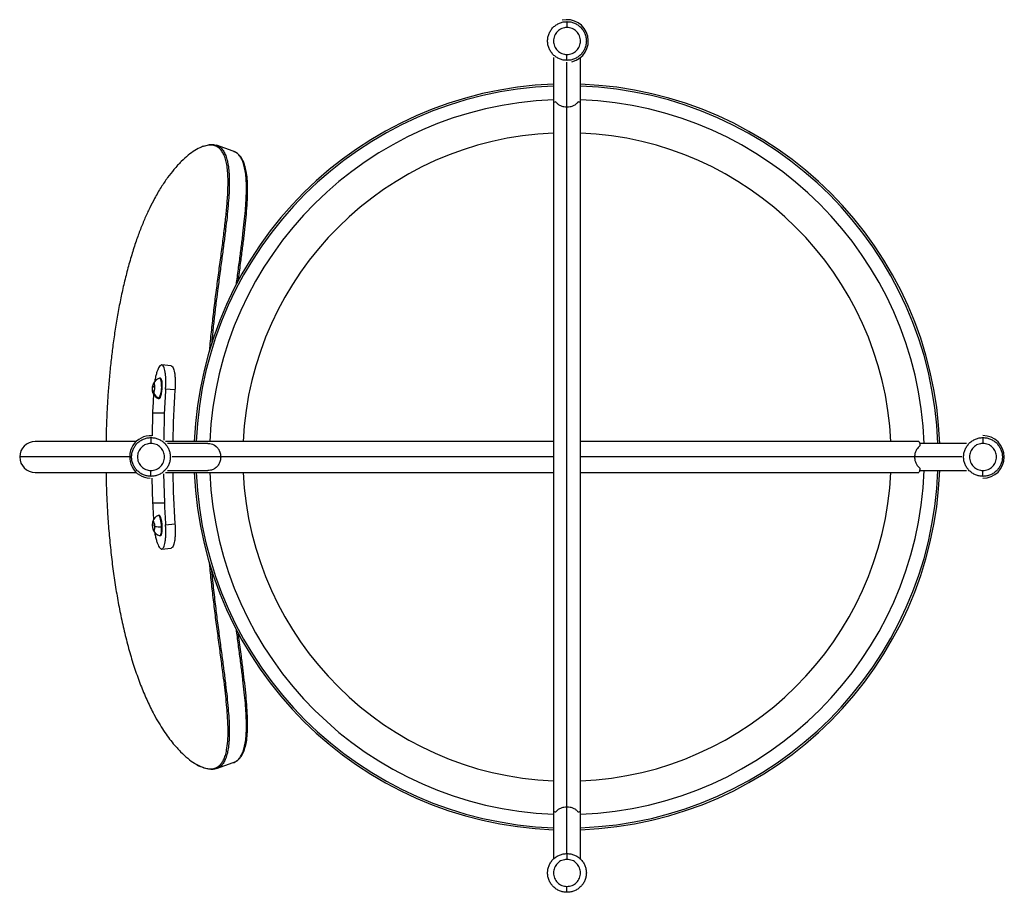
# Paper-space layout '_Bottom' of a CAD drawing. Header units: millimetres. Extents: x -282 to 226, y -225 to 226.
import ezdxf

# ---------------------------------------------------------------- set-up
doc = ezdxf.new("R2010")
doc.units = ezdxf.units.MM

psp = doc.layouts.new('_Bottom')

# ---------------------------------------------------------------- linework, layer by layer
at = {"color": 7, "linetype": 'Continuous', "lineweight": 25}
for p, q in [((-7, 206.2), (-7, -207.56)), ((0, -204.68), (0, 203.68)), ((7, -207.56), (7, 206.2)), ((-187.71, 160.43), (-188.19, 160.22)), ((-204.26, 47.02), (-209.17, 47.51)), ((-213.84, 33.99), (-213.82, 36.23)), ((-213.82, 36.23), (-213.31, 37.82)), ((-212.83, 36.15), (-213.82, 36.23)), ((-213.31, 37.82), (-212.82, 37.18)), ((-212.82, 37.18), (-212.84, 34.95)), ((-209.76, 40.59), (-210.12, 40.62)), ((-208.82, 36.61), (-209.19, 36.64)), ((-213.35, 33.35), (-213.84, 33.99)), ((-213.16, 33.94), (-213.84, 33.99)), ((-212.84, 34.95), (-213.35, 33.35)), ((-202.3, 34.57), (-207.14, 35.04)), ((-210.89, 30.14), (-210.52, 30.12)), ((-213.88, 22.71), (-214.1, 10.96)), ((-213.88, 22.71), (-207.83, 22.71)), ((-207.83, 22.71), (-208.09, 8.63)), ((-222.23, 8), (-274.43, 8)), ((-7, 8), (-207.13, 8)), ((-185.4, 7), (-206.2, 7)), ((181.54, 8), (7, 8)), ((206.2, 7), (181.94, 7)), ((-225.68, 0), (-282.43, 0)), ((-7, 0), (-203.68, 0)), ((203.68, 0), (7, 0)), ((-274.43, -8), (-222.23, -8)), ((-208.17, -8.78), (-207.78, -23.73)), ((-207.13, -8), (-7, -8)), ((-206.2, -7), (-185.4, -7)), ((7, -8), (181.54, -8)), ((181.95, -7), (206.2, -7)), ((-214.17, -10.89), (-213.83, -23.73)), ((-213.83, -23.73), (-207.78, -23.73)), ((-210.52, -30.12), (-210.89, -30.14)), ((-210.35, -30.15), (-210.72, -30.18)), ((-210.35, -30.15), (-210.52, -30.12)), ((-213.91, -35.32), (-213.7, -33.47)), ((-212.87, -35.24), (-213.91, -35.32)), ((-213.54, -37.43), (-213.91, -35.32)), ((-213.7, -33.47), (-213.13, -33.74)), ((-213.13, -33.74), (-212.76, -35.86)), ((-207.14, -35.04), (-202.3, -34.57)), ((-212.93, -37.39), (-213.54, -37.43)), ((-212.97, -37.7), (-213.54, -37.43)), ((-212.76, -35.86), (-212.97, -37.7)), ((-210.12, -40.62), (-209.76, -40.59)), ((-209.17, -47.51), (-204.26, -47.02))]:
    psp.add_line(p, q, dxfattribs=at)
at = {"color": 7, "linetype": 'Continuous', "lineweight": 25, "flags": 128}
for points in [[(-172.18, 157.77), (-176.56, 159.32), (-180.94, 160.87)], [(-213.31, 38.13), (-213.56, 37.69), (-213.78, 36.94), (-213.93, 35.98), (-213.99, 34.96), (-213.95, 34.03), (-213.81, 33.35), (-213.61, 33), (-213.35, 33.04)], [(-213.35, 33.04), (-213.1, 33.48), (-212.88, 34.23), (-212.73, 35.19), (-212.67, 36.22), (-212.71, 37.14), (-212.85, 37.83), (-213.06, 38.18), (-213.31, 38.13)], [(-210.52, 30.12), (-210.18, 30.27), (-209.84, 30.77), (-209.52, 31.58), (-209.24, 32.65), (-209.02, 33.9), (-208.88, 35.25), (-208.82, 36.61)], [(-209.19, 36.64), (-209.2, 37.6), (-209.27, 38.49), (-209.38, 39.25), (-209.54, 39.86), (-209.74, 40.31), (-209.96, 40.56), (-210.2, 40.61), (-210.25, 40.6)], [(-208.82, 36.61), (-208.85, 37.88), (-208.97, 38.98), (-209.17, 39.84), (-209.44, 40.38), (-209.75, 40.59), (-209.76, 40.59)], [(-211.01, 30.18), (-210.81, 30.15), (-210.55, 30.3)], [(-210.72, -30.18), (-210.97, -30.16), (-211.01, -30.18)], [(-209.2, -35.99), (-209.27, -34.97), (-209.38, -33.96), (-209.54, -33), (-209.73, -32.14), (-209.96, -31.4), (-210.2, -30.81), (-210.46, -30.4), (-210.72, -30.18)], [(-209.76, -40.59), (-209.6, -40.54), (-209.31, -40.16), (-209.07, -39.46), (-208.9, -38.49), (-208.83, -37.29), (-208.83, -35.97), (-208.93, -34.6), (-209.11, -33.28), (-209.36, -32.11), (-209.67, -31.16), (-210, -30.49), (-210.35, -30.15)], [(-212.68, -35.89), (-212.77, -34.88), (-212.95, -33.96), (-213.18, -33.3), (-213.44, -32.99), (-213.68, -33.07), (-213.87, -33.53), (-213.97, -34.31), (-213.98, -35.28)], [(-213.98, -35.28), (-213.89, -36.3), (-213.72, -37.21), (-213.49, -37.87), (-213.23, -38.19), (-212.99, -38.11), (-212.8, -37.64), (-212.69, -36.87), (-212.68, -35.89)], [(-210.3, -40.58), (-210.05, -40.6), (-209.81, -40.42), (-209.61, -40.05), (-209.44, -39.49), (-209.31, -38.78), (-209.22, -37.94), (-209.19, -37), (-209.2, -35.99)], [(-180.94, -160.87), (-176.56, -159.32), (-172.18, -157.77)]]:
    psp.add_lwpolyline(points, dxfattribs=at)
at = {"color": 7, "linetype": 'Continuous', "lineweight": 25}
for centre, radius, start, end in [((0, 214.68), 11, 283.4172, 103.4172), ((0, 0), 192.5, 92.0839, 177.6182), ((0, 0), 191.5, 92.0948, 177.6057), ((0, 0), 192.5, 2.0839, 87.9161), ((0, 0), 191.5, 2.0948, 87.9052), ((0, 0), 184.5, 92.1743, 177.5149), ((0, 0), 184.5, 2.1743, 87.8257), ((0, 0), 167.33, 92.3975, 177.2597), ((0, 0), 167.33, 2.7403, 87.6025), ((-208.49, 35.23), 5.65, 108.1248, 151.6538), ((-208.95, 35.71), 4.99, 133.6097, 151.0083), ((-220.94, 35.85), 11.78, 331.8825, 3.8281), ((300.79, 0.01), 515.16, 176.3983, 177.4734), ((-208.49, 35.23), 5.65, 199.9896, 243.5186), ((-207.99, 35.71), 5.99, 206.4508, 244.6893), ((306.83, 0.01), 515.15, 176.1003, 177.4735), ((306.6, 0), 510.07, 176.1144, 179.1015), ((-214.68, 0), 11, 87.6147, 267.6147), ((214.68, 0), 11, 270, 90), ((-274.43, 0), 8, 90, 270), ((306.6, 0), 510.07, 180.8985, 183.8856), ((0, 0), 192.5, 182.3818, 267.9161), ((0, 0), 191.5, 182.3943, 267.9052), ((0, 0), 184.5, 182.4851, 267.8257), ((0, 0), 167.33, 182.7403, 267.6025), ((0, 0), 192.5, 272.0839, 357.9161), ((0, 0), 191.5, 272.0948, 357.9052), ((0, 0), 184.5, 272.1743, 357.8257), ((0, 0), 167.33, 272.3975, 357.2597), ((300.79, -0.01), 515.16, 182.6401, 183.6017), ((306.82, -0.01), 515.15, 182.6401, 183.8997), ((-208.49, -35.23), 5.65, 116.4814, 160.0104), ((-208.49, -35.23), 5.65, 208.3462, 251.8752), ((-210.11, -7.2), 28.81, 264.8887, 271.8124)]:
    psp.add_arc(centre, radius, start, end, dxfattribs=at)
for points, knots in [([(0, 204.68), (-0.65, 204.72), (-1.96, 204.79), (-3.85, 205.39), (-5.59, 206.31), (-7.11, 207.57), (-8.37, 209.09), (-9.3, 210.83), (-9.87, 212.72), (-10.06, 214.68), (-9.87, 216.65), (-9.3, 218.53), (-8.37, 220.28), (-7.12, 221.8), (-5.59, 223.06), (-3.85, 223.98), (-1.96, 224.58), (-0.65, 224.65), (0, 224.68)], [0, 0, 0, 0, 0.06248, 0.125, 0.187472, 0.25, 0.312472, 0.375, 0.437472, 0.5, 0.562472, 0.625, 0.687472, 0.75, 0.812472, 0.874999, 0.937486, 1, 1, 1, 1]), ([(0, 224.68), (0, 224.65), (0, 224.57), (0, 224.02), (0, 223.37), (0, 222.83), (0, 222.26), (0, 221.87), (0, 221.68)], [0, 0, 0, 0, 0.291125, 0.577452, 0.704337, 0.815905, 0.913214, 1, 1, 1, 1]), ([(0, 224.68), (0.65, 224.65), (1.96, 224.58), (3.85, 223.98), (5.59, 223.06), (7.11, 221.8), (8.37, 220.28), (9.3, 218.54), (9.87, 216.65), (10.06, 214.69), (9.87, 212.72), (9.3, 210.83), (8.37, 209.09), (7.12, 207.57), (5.59, 206.31), (3.85, 205.39), (1.96, 204.79), (0.65, 204.72), (0, 204.68)], [0, 0, 0, 0, 0.062486, 0.124999, 0.187472, 0.25, 0.312472, 0.375, 0.437472, 0.5, 0.562472, 0.625, 0.687472, 0.75, 0.812472, 0.875, 0.93748, 1, 1, 1, 1]), ([(0, 204.68), (0, 204.72), (0, 204.8), (0, 205.35), (0, 206), (0, 206.54), (0, 207.11), (0, 207.5), (0, 207.68)], [0, 0, 0, 0, 0.291125, 0.577452, 0.704337, 0.815905, 0.913214, 1, 1, 1, 1]), ([(-5.74, 183.21), (-6.15, 183.13), (-6.88, 183), (-6.91, 182.85), (-6.93, 182.78)], [0, 0, 0, 0, 0.548336, 1, 1, 1, 1]), ([(0, 180.5), (-0.54, 180.5), (-1.1, 180.56), (-2.19, 180.8), (-2.73, 180.98), (-3.75, 181.46), (-4.22, 181.75), (-5.07, 182.43), (-5.44, 182.81), (-5.74, 183.21)], [0, 0, 0, 0, 0.25, 0.25, 0.5, 0.5, 0.75, 0.75, 1, 1, 1, 1]), ([(5.74, 183.21), (5.44, 182.81), (5.07, 182.43), (4.22, 181.75), (3.75, 181.46), (2.73, 180.98), (2.19, 180.8), (1.1, 180.56), (0.54, 180.5), (0, 180.5)], [0, 0, 0, 0, 0.25, 0.25, 0.5, 0.5, 0.75, 0.75, 1, 1, 1, 1]), ([(6.93, 182.79), (6.95, 182.8), (7.05, 182.89), (6.66, 183.04), (6.04, 183.15), (5.74, 183.21)], [0, 0, 0, 0, 0.123125, 0.571904, 1, 1, 1, 1]), ([(-188.43, 159.99), (-188.52, 159.96), (-189.62, 159.64), (-191.95, 158.28), (-195.4, 155.88), (-199.04, 152.61), (-202.61, 148.74), (-206.1, 144.29), (-209.45, 139.35), (-212.56, 134.05), (-215.33, 128.64), (-217.79, 123.29), (-220.14, 117.54), (-222.45, 111.19), (-224.7, 104.21), (-226.84, 96.66), (-228.76, 88.92), (-230.47, 81.07), (-231.98, 73.11), (-233.31, 65.03), (-234.43, 57.06), (-235.39, 49.11), (-236.17, 41.24), (-236.82, 33.27), (-237.23, 26.64), (-237.5, 21.17), (-237.66, 16.95), (-237.79, 12.69), (-237.86, 9.72), (-237.88, 8.16), (-237.88, 8)], [0, 0, 0, 0, 0.004723, 0.059044, 0.113361, 0.167242, 0.220529, 0.265566, 0.31122, 0.356137, 0.390245, 0.424109, 0.458264, 0.492181, 0.530328, 0.569867, 0.608738, 0.64707, 0.68642, 0.72587, 0.765013, 0.802113, 0.840987, 0.878692, 0.916898, 0.936525, 0.957233, 0.97758, 0.99775, 1, 1, 1, 1]), ([(-184.46, 54.66), (-184.41, 55.16), (-184.08, 58.84), (-183.37, 65.55), (-182.32, 74.78), (-181.19, 83.86), (-180.01, 92.87), (-178.82, 101.74), (-177.65, 110.47), (-176.59, 118.92), (-175.71, 126.91), (-175.16, 133.62), (-174.9, 139.13), (-174.88, 143.61), (-175.09, 147.59), (-175.53, 150.99), (-176.2, 153.85), (-177.07, 156.16), (-178.13, 157.98), (-179.49, 159.49), (-181.21, 160.56), (-183.33, 161.03), (-185.72, 160.93), (-187.5, 160.31), (-188.43, 159.99)], [0, 0, 0, 0, 0.008423, 0.061414, 0.112381, 0.163677, 0.215267, 0.266617, 0.317865, 0.370794, 0.422634, 0.474248, 0.513119, 0.551919, 0.59104, 0.630862, 0.66953, 0.709296, 0.747684, 0.787242, 0.839024, 0.891236, 0.943403, 1, 1, 1, 1]), ([(-187.37, 160.45), (-186.56, 160.72), (-184.96, 161.24), (-182.8, 161.36), (-181.53, 161.02), (-180.9, 160.86)], [0, 0, 0, 0, 0.343598, 0.675978, 1, 1, 1, 1]), ([(-180.9, 160.86), (-180.32, 160.6), (-179.19, 160.08), (-177.76, 158.65), (-176.56, 156.76), (-175.62, 154.37), (-174.92, 151.48), (-174.47, 148.1), (-174.24, 144.23), (-174.24, 139.87), (-174.45, 135.01), (-174.85, 129.65), (-175.43, 123.77), (-176.17, 117.36), (-177.05, 110.37), (-178.06, 102.77), (-179.18, 94.49), (-180.23, 86.55), (-181.18, 79.03), (-182.02, 72.04), (-182.82, 65.01), (-183.3, 60.3), (-183.52, 58.09)], [0, 0, 0, 0, 0.0550029, 0.1082584, 0.1597709, 0.2096528, 0.2580946, 0.3054027, 0.35191, 0.397988, 0.4441086, 0.4907746, 0.538474, 0.58776, 0.6392004, 0.6934721, 0.7511673, 0.8131732, 0.8577183, 0.9050103, 0.9554807, 1, 1, 1, 1]), ([(-170.59, 89.1), (-170.43, 90.36), (-169.91, 94.35), (-169.04, 100.8), (-168.07, 108.26), (-167.21, 115.11), (-166.5, 121.4), (-165.95, 127.16), (-165.58, 132.42), (-165.4, 137.19), (-165.43, 141.46), (-165.67, 145.26), (-166.15, 148.57), (-166.86, 151.4), (-167.82, 153.75), (-169.02, 155.62), (-170.49, 156.95), (-171.56, 157.64), (-172.18, 157.77), (-172.18, 157.77)], [0, 0, 0, 0, 0.033662, 0.107184, 0.176393, 0.242055, 0.305045, 0.3661, 0.425935, 0.485182, 0.544486, 0.604453, 0.665553, 0.728206, 0.792796, 0.859556, 0.928619, 0.999976, 1, 1, 1, 1]), ([(-169.65, 90.76), (-169.24, 93.82), (-168.51, 99.35), (-167.49, 107.11), (-166.62, 114.07), (-165.87, 120.73), (-165.28, 127.01), (-164.9, 132.81), (-164.76, 138.02), (-164.89, 142.61), (-165.3, 146.54), (-165.85, 149.19), (-166.37, 150.93), (-166.78, 152.04), (-167.29, 153.18), (-168.02, 154.45), (-169.04, 155.76), (-170.42, 156.99), (-171.56, 157.5), (-172.17, 157.76)], [0, 0, 0, 0, 0.084998, 0.153213, 0.221686, 0.289739, 0.357951, 0.426559, 0.494471, 0.56233, 0.630859, 0.69854, 0.726739, 0.754512, 0.784834, 0.824445, 0.873769, 0.9324, 1, 1, 1, 1]), ([(-207.14, 35.04), (-207.09, 35.86), (-207, 37.49), (-207, 39.84), (-207.11, 42.01), (-207.33, 43.9), (-207.65, 45.46), (-208.07, 46.62), (-208.58, 47.34), (-209.15, 47.58), (-209.77, 47.34), (-210.4, 46.63), (-211.03, 45.47), (-211.63, 43.92), (-212.16, 42.01), (-212.55, 40.29), (-212.7, 39.17), (-212.75, 38.83)], [0, 0, 0, 0, 0.069258, 0.13871, 0.207803, 0.277297, 0.346437, 0.415823, 0.485191, 0.554847, 0.624105, 0.693557, 0.76265, 0.832144, 0.901284, 0.97067, 1, 1, 1, 1]), ([(-204.26, 47), (-204.09, 46.95), (-203.73, 46.86), (-203.25, 46.15), (-202.82, 45), (-202.5, 43.44), (-202.28, 41.54), (-202.17, 39.38), (-202.17, 37.02), (-202.26, 35.39), (-202.3, 34.57)], [0, 0, 0, 0, 0.111458, 0.238542, 0.364972, 0.492133, 0.618646, 0.745611, 0.872542, 1, 1, 1, 1]), ([(-214.68, -10), (-215.34, -9.96), (-216.65, -9.89), (-218.54, -9.29), (-220.28, -8.37), (-221.8, -7.12), (-223.06, -5.59), (-223.98, -3.85), (-224.56, -1.96), (-224.75, 0), (-224.56, 1.96), (-223.98, 3.85), (-223.06, 5.59), (-221.8, 7.11), (-220.28, 8.37), (-218.54, 9.29), (-216.65, 9.89), (-215.34, 9.96), (-214.68, 10)], [0, 0, 0, 0, 0.06248, 0.125, 0.187472, 0.25, 0.312472, 0.375, 0.437472, 0.5, 0.562472, 0.625, 0.687472, 0.75, 0.812472, 0.874999, 0.937486, 1, 1, 1, 1]), ([(-214.68, 10), (-214.68, 9.96), (-214.68, 9.88), (-214.68, 9.34), (-214.68, 8.68), (-214.68, 8.15), (-214.68, 7.58), (-214.68, 7.18), (-214.68, 7)], [0, 0, 0, 0, 0.291125, 0.577452, 0.704337, 0.815905, 0.913214, 1, 1, 1, 1]), ([(-214.68, 10), (-214.03, 9.96), (-212.72, 9.89), (-210.83, 9.29), (-209.09, 8.37), (-207.57, 7.12), (-206.31, 5.59), (-205.39, 3.85), (-204.81, 1.96), (-204.62, 0), (-204.81, -1.96), (-205.39, -3.85), (-206.31, -5.59), (-207.57, -7.11), (-209.09, -8.37), (-210.83, -9.29), (-212.72, -9.89), (-214.03, -9.96), (-214.68, -10)], [0, 0, 0, 0, 0.062486, 0.124999, 0.187472, 0.25, 0.312472, 0.375, 0.437472, 0.5, 0.562472, 0.625, 0.687472, 0.75, 0.812472, 0.875, 0.93748, 1, 1, 1, 1]), ([(-185.41, 6.96), (-185.28, 6.97), (-184.19, 7.08), (-183.15, 6.63), (-182.24, 6.24)], [0, 0, 0, 0, 0.122393, 1, 1, 1, 1]), ([(-182.24, 6.24), (-182.17, 6.21), (-182.03, 6.13), (-181.82, 6), (-181.62, 5.86), (-181.42, 5.72), (-181.22, 5.56), (-181.03, 5.39), (-180.69, 5.07), (-180.23, 4.57), (-179.8, 3.94), (-179.51, 3.41), (-179.32, 3.01), (-179.16, 2.6), (-179.02, 2.18), (-178.9, 1.75), (-178.81, 1.32), (-178.75, 0.88), (-178.71, 0.44), (-178.71, 0.15), (-178.7, 0)], [0, 0, 0, 0, 0.034348, 0.069078, 0.104218, 0.139797, 0.175842, 0.21238, 0.249434, 0.375708, 0.499438, 0.558627, 0.616563, 0.673389, 0.729256, 0.784323, 0.838757, 0.892729, 0.946417, 1, 1, 1, 1]), ([(182.13, 5.74), (181.99, 5.64), (181.82, 5.5), (181.06, 4.82), (180.21, 3.68), (179.48, 1.78), (179.4, 0.59), (179.36, 0)], [0, 0, 0, 0, 0.0845778, 0.1105639, 0.5000825, 0.7506644, 1, 1, 1, 1]), ([(181.54, 7.92), (181.57, 7.94), (181.69, 8.04), (181.91, 7.38), (182.06, 6.28), (182.13, 5.74)], [0, 0, 0, 0, 0.126258, 0.579872, 1, 1, 1, 1]), ([(214.68, -10), (214.03, -9.96), (212.72, -9.89), (210.83, -9.29), (209.09, -8.37), (207.57, -7.12), (206.31, -5.59), (205.39, -3.85), (204.81, -1.96), (204.62, 0), (204.81, 1.96), (205.39, 3.85), (206.31, 5.59), (207.57, 7.11), (209.09, 8.37), (210.83, 9.29), (212.72, 9.89), (214.03, 9.96), (214.68, 10)], [0, 0, 0, 0, 0.06248, 0.125, 0.187472, 0.25, 0.312472, 0.375, 0.437472, 0.5, 0.562472, 0.625, 0.687472, 0.75, 0.812472, 0.874999, 0.937486, 1, 1, 1, 1]), ([(214.68, 10), (214.68, 9.96), (214.68, 9.88), (214.68, 9.34), (214.68, 8.68), (214.68, 8.15), (214.68, 7.58), (214.68, 7.18), (214.68, 7)], [0, 0, 0, 0, 0.291125, 0.577452, 0.704337, 0.815905, 0.913214, 1, 1, 1, 1]), ([(214.68, 10), (215.34, 9.96), (216.65, 9.89), (218.54, 9.29), (220.28, 8.37), (221.8, 7.12), (223.06, 5.59), (223.98, 3.85), (224.56, 1.96), (224.75, 0), (224.56, -1.96), (223.98, -3.85), (223.06, -5.59), (221.8, -7.11), (220.28, -8.37), (218.54, -9.29), (216.65, -9.89), (215.34, -9.96), (214.68, -10)], [0, 0, 0, 0, 0.062486, 0.124999, 0.187472, 0.25, 0.312472, 0.375, 0.437472, 0.5, 0.562472, 0.625, 0.687472, 0.75, 0.812472, 0.875, 0.93748, 1, 1, 1, 1]), ([(179.36, 0), (179.4, -0.59), (179.48, -1.78), (180.1, -3.39), (180.83, -4.51), (181.38, -5.1), (181.63, -5.33), (181.82, -5.5), (181.99, -5.64), (182.13, -5.74)], [0, 0, 0, 0, 0.249087, 0.498829, 0.748783, 0.874113, 0.889574, 0.915711, 1, 1, 1, 1]), ([(-178.7, 0), (-178.71, -0.08), (-178.71, -0.23), (-178.72, -0.45), (-178.73, -0.68), (-178.76, -0.9), (-178.79, -1.13), (-178.82, -1.35), (-178.87, -1.57), (-178.92, -1.8), (-179.04, -2.26), (-179.28, -2.95), (-179.7, -3.8), (-180.23, -4.56), (-180.73, -5.12), (-181.17, -5.52), (-181.51, -5.79), (-181.87, -6.03), (-182.12, -6.18), (-182.24, -6.24)], [0, 0, 0, 0, 0.027432, 0.054887, 0.08239, 0.109963, 0.137633, 0.165422, 0.193355, 0.221455, 0.249745, 0.372361, 0.499587, 0.623241, 0.74947, 0.814257, 0.877511, 0.939374, 1, 1, 1, 1]), ([(-237.88, -8), (-237.88, -8.4), (-237.85, -10.28), (-237.76, -13.74), (-237.62, -18.33), (-237.42, -22.88), (-237.18, -27.38), (-236.89, -32.03), (-236.53, -36.84), (-236.11, -41.81), (-235.62, -46.76), (-235.08, -51.69), (-234.29, -58.11), (-233.18, -65.92), (-231.62, -75.18), (-229.81, -84.27), (-227.72, -93.28), (-225.34, -102.11), (-222.65, -110.67), (-219.69, -118.76), (-216.51, -126.23), (-213.47, -132.36), (-210.65, -137.33), (-208.14, -141.31), (-205.63, -144.87), (-202.69, -148.63), (-199.33, -152.33), (-195.68, -155.6), (-193.14, -157.57), (-191.88, -158.23), (-191.72, -158.32)], [0, 0, 0, 0, 0.006085, 0.028605, 0.05263, 0.075842, 0.097718, 0.12114, 0.1467, 0.170979, 0.196968, 0.222316, 0.246468, 0.295338, 0.342305, 0.389566, 0.437197, 0.484729, 0.532479, 0.580589, 0.627953, 0.675996, 0.711904, 0.747706, 0.783053, 0.819713, 0.87656, 0.93373, 0.991263, 1, 1, 1, 1]), ([(-214.68, -10), (-214.68, -9.96), (-214.68, -9.88), (-214.68, -9.34), (-214.68, -8.68), (-214.68, -8.15), (-214.68, -7.58), (-214.68, -7.18), (-214.68, -7)], [0, 0, 0, 0, 0.291125, 0.577452, 0.704337, 0.815905, 0.913214, 1, 1, 1, 1]), ([(-182.24, -6.24), (-182.8, -6.49), (-183.82, -6.93), (-184.93, -6.95), (-185.42, -6.96)], [0, 0, 0, 0, 0.5531621, 1, 1, 1, 1]), ([(182.13, -5.74), (182.07, -6.2), (181.95, -7.16), (181.74, -7.91), (181.6, -7.92), (181.54, -7.92)], [0, 0, 0, 0, 0.353654, 0.733887, 1, 1, 1, 1]), ([(214.68, -10), (214.68, -9.96), (214.68, -9.88), (214.68, -9.34), (214.68, -8.68), (214.68, -8.15), (214.68, -7.58), (214.68, -7.18), (214.68, -7)], [0, 0, 0, 0, 0.291125, 0.577452, 0.704337, 0.815905, 0.913214, 1, 1, 1, 1]), ([(-212.76, -38.77), (-212.71, -39.12), (-212.55, -40.25), (-212.17, -42), (-211.63, -43.91), (-211.04, -45.46), (-210.41, -46.62), (-209.77, -47.34), (-209.15, -47.58), (-208.58, -47.34), (-208.07, -46.63), (-207.65, -45.47), (-207.33, -43.92), (-207.11, -42.02), (-207, -39.85), (-207, -37.5), (-207.09, -35.86), (-207.14, -35.04)], [0, 0, 0, 0, 0.030954, 0.09991, 0.169265, 0.238267, 0.307514, 0.376744, 0.446261, 0.515381, 0.584694, 0.653649, 0.723005, 0.792006, 0.861254, 0.930483, 1, 1, 1, 1]), ([(-202.3, -34.57), (-202.26, -35.38), (-202.17, -37.01), (-202.17, -39.36), (-202.28, -41.53), (-202.5, -43.43), (-202.82, -44.99), (-203.24, -46.14), (-203.73, -46.86), (-204.09, -46.95), (-204.26, -47)], [0, 0, 0, 0, 0.12673, 0.253815, 0.380244, 0.507405, 0.633919, 0.760883, 0.887815, 1, 1, 1, 1]), ([(-191.72, -158.32), (-190.77, -158.86), (-188.73, -160.03), (-186.22, -160.78), (-184.1, -161.02), (-182.43, -160.87), (-180.9, -160.36), (-179.49, -159.46), (-178.25, -158.15), (-177.17, -156.37), (-176.28, -154.11), (-175.51, -150.98), (-174.99, -146.78), (-174.84, -141.19), (-175.06, -135.26), (-175.51, -129.27), (-176.08, -123.5), (-176.79, -117.35), (-177.68, -110.29), (-178.74, -102.27), (-179.95, -93.29), (-181.15, -84.16), (-182.3, -74.94), (-183.36, -65.66), (-184.06, -59.09), (-184.38, -55.56), (-184.41, -55.21)], [0, 0, 0, 0, 0.0502552, 0.1089974, 0.1460271, 0.1823569, 0.2198214, 0.2562793, 0.2937419, 0.3301056, 0.3676397, 0.4041237, 0.4541591, 0.5031689, 0.5520169, 0.5884719, 0.6257612, 0.6620566, 0.6998637, 0.7486486, 0.7970571, 0.8472365, 0.8961813, 0.9444475, 0.9944916, 1, 1, 1, 1]), ([(-183.56, -57.67), (-183.22, -60.99), (-182.56, -67.48), (-181.46, -76.82), (-180.32, -85.85), (-179.18, -94.49), (-178.06, -102.77), (-177.05, -110.37), (-176.17, -117.35), (-175.43, -123.77), (-174.85, -129.65), (-174.45, -135.01), (-174.24, -139.87), (-174.24, -144.23), (-174.47, -148.1), (-174.92, -151.48), (-175.62, -154.36), (-176.56, -156.76), (-177.75, -158.65), (-179.19, -160.08), (-180.32, -160.6), (-180.9, -160.86)], [0, 0, 0, 0, 0.066751, 0.130356, 0.189049, 0.250888, 0.308435, 0.362552, 0.413846, 0.463006, 0.510583, 0.557122, 0.603116, 0.649068, 0.695447, 0.742625, 0.790933, 0.840681, 0.892056, 0.945159, 1, 1, 1, 1]), ([(-172.18, -157.77), (-172.18, -157.77), (-171.56, -157.64), (-170.48, -156.94), (-169.02, -155.62), (-167.82, -153.74), (-166.86, -151.4), (-166.15, -148.57), (-165.67, -145.25), (-165.43, -141.46), (-165.4, -137.18), (-165.58, -132.42), (-165.95, -127.16), (-166.5, -121.39), (-167.21, -115.1), (-168.07, -108.25), (-169.05, -100.79), (-169.92, -94.28), (-170.45, -90.21), (-170.62, -88.88)], [0, 0, 0, 0, 0.0001147, 0.0713126, 0.1402264, 0.2068554, 0.2713178, 0.3338422, 0.3948167, 0.4546605, 0.5138443, 0.5729706, 0.6326856, 0.6936264, 0.7565007, 0.8220214, 0.8910823, 0.9644677, 1, 1, 1, 1]), ([(-172.17, -157.76), (-171.63, -157.53), (-170.62, -157.1), (-169.4, -156.1), (-168.5, -155.09), (-167.83, -154.12), (-167.28, -153.14), (-166.8, -152.08), (-166.19, -150.44), (-165.55, -147.96), (-165.02, -144.27), (-164.78, -139.94), (-164.81, -134.99), (-165.09, -129.44), (-165.6, -123.37), (-166.29, -116.87), (-167.12, -110.05), (-168.13, -102.17), (-169.01, -95.66), (-169.55, -91.47), (-169.66, -90.61)], [0, 0, 0, 0, 0.057983, 0.107559, 0.148795, 0.182045, 0.212969, 0.243419, 0.273297, 0.341426, 0.409616, 0.47788, 0.545465, 0.61311, 0.681444, 0.749414, 0.817105, 0.885064, 0.976564, 1, 1, 1, 1]), ([(-191.5, -158.58), (-191.05, -158.87), (-190.29, -159.35), (-189.58, -159.69), (-189.3, -159.82)], [0, 0, 0, 0, 0.606998, 1, 1, 1, 1]), ([(-180.9, -160.86), (-181.52, -161.03), (-182.8, -161.37), (-185.11, -161.18), (-187.09, -160.72), (-188.43, -160.03), (-188.75, -159.87)], [0, 0, 0, 0, 0.272878, 0.552853, 0.895303, 1, 1, 1, 1]), ([(-6.93, -182.79), (-6.95, -182.8), (-7.05, -182.89), (-6.66, -183.04), (-6.04, -183.15), (-5.74, -183.21)], [0, 0, 0, 0, 0.123125, 0.571904, 1, 1, 1, 1]), ([(-5.74, -183.21), (-5.44, -182.81), (-5.07, -182.43), (-4.22, -181.75), (-3.75, -181.46), (-2.73, -180.98), (-2.19, -180.8), (-1.1, -180.56), (-0.54, -180.5), (0, -180.5)], [0, 0, 0, 0, 0.25, 0.25, 0.5, 0.5, 0.75, 0.75, 1, 1, 1, 1]), ([(0, -180.5), (0.54, -180.5), (1.1, -180.56), (2.19, -180.8), (2.73, -180.98), (3.75, -181.46), (4.22, -181.75), (5.07, -182.43), (5.44, -182.81), (5.74, -183.21)], [0, 0, 0, 0, 0.25, 0.25, 0.5, 0.5, 0.75, 0.75, 1, 1, 1, 1]), ([(5.74, -183.21), (6.15, -183.13), (6.88, -183), (6.91, -182.85), (6.93, -182.78)], [0, 0, 0, 0, 0.548336, 1, 1, 1, 1]), ([(0, -224.68), (-0.65, -224.65), (-1.96, -224.58), (-3.85, -223.98), (-5.59, -223.06), (-7.11, -221.8), (-8.37, -220.28), (-9.3, -218.54), (-9.87, -216.65), (-10.06, -214.69), (-9.87, -212.72), (-9.3, -210.83), (-8.37, -209.09), (-7.12, -207.57), (-5.59, -206.31), (-3.85, -205.39), (-1.96, -204.79), (-0.65, -204.72), (0, -204.68)], [0, 0, 0, 0, 0.06248, 0.125, 0.187472, 0.25, 0.312472, 0.375, 0.437472, 0.5, 0.562472, 0.625, 0.687472, 0.75, 0.812472, 0.874999, 0.937486, 1, 1, 1, 1]), ([(0, -204.68), (0, -204.72), (0, -204.8), (0, -205.35), (0, -206), (0, -206.54), (0, -207.11), (0, -207.5), (0, -207.68)], [0, 0, 0, 0, 0.291125, 0.577452, 0.704337, 0.815905, 0.913214, 1, 1, 1, 1]), ([(0, -204.68), (0.65, -204.72), (1.96, -204.79), (3.85, -205.39), (5.59, -206.31), (7.11, -207.57), (8.37, -209.09), (9.3, -210.83), (9.87, -212.72), (10.06, -214.68), (9.87, -216.65), (9.3, -218.53), (8.37, -220.28), (7.12, -221.8), (5.59, -223.06), (3.85, -223.98), (1.96, -224.58), (0.65, -224.65), (0, -224.68)], [0, 0, 0, 0, 0.062486, 0.124999, 0.187472, 0.25, 0.312472, 0.375, 0.437472, 0.5, 0.562472, 0.625, 0.687472, 0.75, 0.812472, 0.875, 0.93748, 1, 1, 1, 1]), ([(0, -224.68), (0, -224.65), (0, -224.57), (0, -224.02), (0, -223.37), (0, -222.83), (0, -222.26), (0, -221.87), (0, -221.68)], [0, 0, 0, 0, 0.291125, 0.577452, 0.704337, 0.815905, 0.913214, 1, 1, 1, 1])]:
    psp.add_open_spline(points, degree=3, knots=knots, dxfattribs=at)
for points in [[(0, 221.68), (-0.91, 221.58), (-2.74, 221.36), (-5.08, 219.75), (-6.62, 217.43), (-7.19, 214.68), (-6.62, 211.94), (-5.08, 209.62), (-2.74, 208.01), (-0.91, 207.79), (0, 207.68)], [(0, 207.68), (0.91, 207.79), (2.74, 208.01), (5.08, 209.62), (6.62, 211.94), (7.19, 214.68), (6.62, 217.43), (5.08, 219.75), (2.74, 221.36), (0.91, 221.58), (0, 221.68)], [(-214.68, 7), (-215.6, 6.89), (-217.43, 6.67), (-219.77, 5.07), (-221.31, 2.75), (-221.87, 0), (-221.31, -2.75), (-219.77, -5.07), (-217.43, -6.67), (-215.6, -6.89), (-214.68, -7)], [(-214.68, -7), (-213.77, -6.89), (-211.94, -6.67), (-209.6, -5.07), (-208.06, -2.75), (-207.5, 0), (-208.06, 2.75), (-209.6, 5.07), (-211.94, 6.67), (-213.77, 6.89), (-214.68, 7)], [(214.68, 7), (213.77, 6.89), (211.94, 6.67), (209.6, 5.07), (208.06, 2.75), (207.5, 0), (208.06, -2.75), (209.6, -5.07), (211.94, -6.67), (213.77, -6.89), (214.68, -7)], [(214.68, -7), (215.6, -6.89), (217.43, -6.67), (219.77, -5.07), (221.31, -2.75), (221.87, 0), (221.31, 2.75), (219.77, 5.07), (217.43, 6.67), (215.6, 6.89), (214.68, 7)], [(0, -207.68), (-0.91, -207.79), (-2.74, -208.01), (-5.08, -209.62), (-6.62, -211.94), (-7.19, -214.68), (-6.62, -217.43), (-5.08, -219.75), (-2.74, -221.36), (-0.91, -221.58), (0, -221.68)], [(0, -221.68), (0.91, -221.58), (2.74, -221.36), (5.08, -219.75), (6.62, -217.43), (7.19, -214.68), (6.62, -211.94), (5.08, -209.62), (2.74, -208.01), (0.91, -207.79), (0, -207.68)]]:
    psp.add_open_spline(points, degree=3, dxfattribs=at)

doc.saveas('drawing.dxf')
